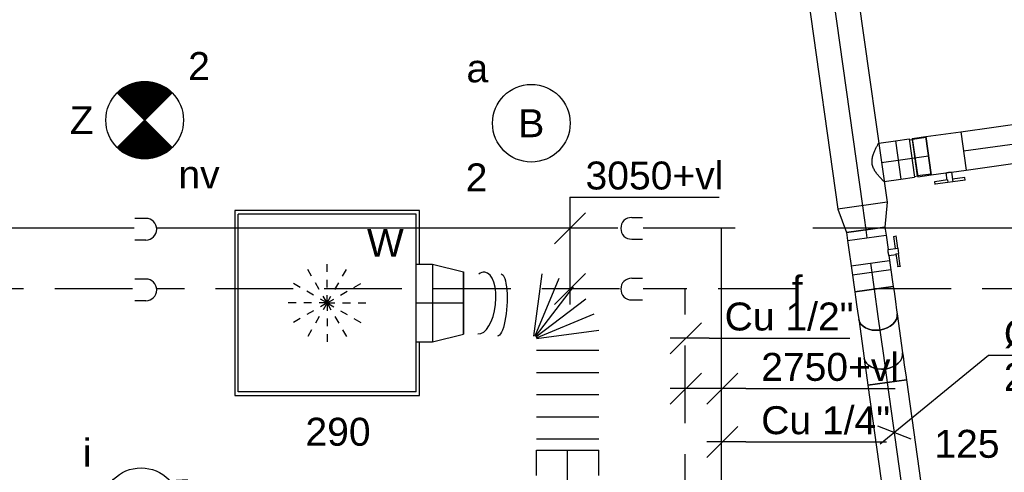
# Model space of a CAD drawing. Extents: x -138812 to 250702, y -18987 to 104055.
# Tile 77 of 193: x 79932 to 83102, y 15861 to 17318. Entities that reach past the tile are written whole.
import ezdxf
from ezdxf.enums import TextEntityAlignment as Align

# ---------------------------------------------------------------- set-up
doc = ezdxf.new("R2010")
doc.units = 0
doc.header["$LTSCALE"] = 50
for name, pattern in [('2322140', [45, 40, -5]), ('2322203', [45, 5, -2, 5, -2, 5, -2, 5, -2, 5, -2, 5, -5]), ('CENTER2', [28.575000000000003, 19.05, -3.175, 3.175, -3.175]), ('STREEPJES', [0.1, 0.05, -0.05])]:
    doc.linetypes.add(name, pattern=pattern)
doc.layers.get('0').update_dxf_attribs({"linetype": 'CONTINUOUS'})
for name, color, linetype in [('EL6311--', 3, 'CONTINUOUS'), ('EL6350--', 3, 'CONTINUOUS'), ('lMcht retour bestaand_PR', 1, 'CONTINUOUS'), ('lucht retour bestaand', 8, 'CONTINUOUS'), ('lucht retour bestaand_HL', 1, 'CONTINUOUS'), ('WL5448--', 4, 'CONTINUOUS'), ('WL570---_RETOUR', 112, 'CONTINUOUS'), ('WL570---_RETOUR_HL', 8, 'CONTINUOUS'), ('WL570---_TOEVOER', 3, 'CONTINUOUS'), ('WL570---_TOEVOER_HL', 8, 'CONTINUOUS'), ('WL570---_TOEVOER_RST', 2, 'CONTINUOUS'), ('WL570---_TOEVOER_RST_HL', 1, 'CONTINUOUS'), ('WM5448--', 1, 'CONTINUOUS'), ('WM570---_RETOUR', 1, 'CONTINUOUS'), ('WM570---_RETOUR_PR', 1, 'CONTINUOUS'), ('WM570---_TOEVOER', 1, 'CONTINUOUS'), ('WM570---_TOEVOER_PR', 1, 'CONTINUOUS'), ('WM570---_TOEVOER_RST_PR', 1, 'CONTINUOUS')]:
    doc.layers.add(name, color=color, linetype=linetype)
doc.styles.add('BURO-018', font='ARIAL.TTF', dxfattribs={"height": 90})

# ---------------------------------------------------------------- blocks, each defined once
blk = doc.blocks.new('1115B3A')
at = {"color": 0, "linetype": 'Continuous'}
blk.add_circle((0, 0), 2.5, dxfattribs=at)
at = {"color": 0, "linetype": 'Continuous', "style": 'BURO-018'}
for tag, p in [('E_GKAST', (0, 8)), ('E_GROEP', (0, 5)), ('E_SGROEP', (4.5, 5)), ('E_ARMCODE', (0, 0)), ('E_SLET', (4.5, -1))]:
    blk.add_attdef(tag, text='', height=1.8, dxfattribs=at).set_placement(p, align=Align.MIDDLE)
blk = doc.blocks.new('E00018')
at = {"color": 0, "linetype": 'Continuous'}
for p, q in [((-1.767766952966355, -1.767766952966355), (1.767766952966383, 1.767766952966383)), ((1.767766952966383, -1.767766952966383), (-1.767766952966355, 1.767766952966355))]:
    blk.add_line(p, q, dxfattribs=at)
at = {"color": 0, "linetype": 'Continuous', "const_width": 2.5}
for points in [[(-0.8838834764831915, 0.8838834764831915, -0.1989123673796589), (0, 1.25, -0.1989123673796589), (0.8838834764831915, 0.8838834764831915, -1)], [(-0.8838834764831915, -0.8838834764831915, 0.1989123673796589), (0, -1.25, 0.1989123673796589), (0.8838834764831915, -0.8838834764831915, 1)]]:
    blk.add_lwpolyline(points, format="xyb", dxfattribs=at)
blk = doc.blocks.new('1115B3A-NO1')
at = {"color": 0, "linetype": 'Continuous'}
blk.add_circle((0, 0), 2.5, dxfattribs=at)
at = {"color": 0, "zscale": 50}
blk.add_blockref('E00018', (0, 0), dxfattribs=at)
at = {"color": 0, "linetype": 'Continuous', "style": 'BURO-018'}
for tag, p in [('E_GKAST', (0, 8)), ('E_GROEP', (0, 5)), ('E_SGROEP', (4.5, 5)), ('E_ARMCODE', (0, 0)), ('E_SLET', (4.5, -1))]:
    blk.add_attdef(tag, text='', height=1.8, dxfattribs=at).set_placement(p, align=Align.MIDDLE)
blk = doc.blocks.new('LDS')
at = {"color": 0, "linetype": 'Continuous'}
for p, q in [((0, 1), (1, 1)), ((0, -1), (1, -1))]:
    blk.add_line(p, q, dxfattribs=at)
blk.add_arc((0, 0), 1, 90, 270, dxfattribs=at)
blk = doc.blocks.new('*U289')
at = {"color": 0, "ltscale": 10}
for p, q in [((373.5617581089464, 335.704295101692, -2775), (573.5617581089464, 335.7042951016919, -2775)), ((0, 100, -2775), (-3.673940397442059e-14, -100, -2775)), ((35.72475405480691, 100, -2775), (35.72475405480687, -100, -2775)), ((107.1742621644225, 100, -2775), (107.1742621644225, -100, -2775)), ((178.6237702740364, 100, -2775), (178.6237702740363, -100, -2775)), ((250.0732783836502, 100, -2775), (250.0732783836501, -100, -2775)), ((321.5227864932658, 100, -2775), (321.5227864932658, -100, -2775)), ((384.8685259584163, -100, -2775), (358.538026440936, 100, -2775)), ((361.031053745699, 100.6680046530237, -2775), (438.2281722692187, -85.70232586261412, -2775)), ((486.069122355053, -58.0813404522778, -2775), (363.2662408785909, 101.9584905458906, -2775)), ((365.0912635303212, 103.7835131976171, -2775), (525.1310945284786, -19.01936827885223, -2775)), ((552.7520799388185, 28.82158180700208, -2775), (366.381749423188, 106.0187003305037, -2775)), ((367.0497540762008, 108.5117276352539, -2775), (567.0497540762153, 82.18122811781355, -2775))]:
    blk.add_line(p, q, dxfattribs=at)
for start_param, end_param in [(3.141592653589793, 6.283185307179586), (0, 0.4247133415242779)]:
    blk.add_ellipse((473.5617581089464, 277.6543610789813, -2775), major_axis=(99.37666662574, -11.14801015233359), ratio=0.456848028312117, start_param=start_param, end_param=end_param, dxfattribs=at)
at = {"color": 0, "ltscale": 10, "extrusion": (0, 0, -0.9999999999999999)}
blk.add_ellipse((467.0497540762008, 219.6044270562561, -2775), major_axis=(-99.99086337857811, 5.590920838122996), ratio=0.2417767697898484, start_param=3.155110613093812, end_param=6.296703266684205, dxfattribs=at)
at = {"layer": 'WM570---_TOEVOER_PR', "color": 1, "style": 'BURO-018'}
blk.add_attdef('POSNR', text='', height=90, dxfattribs=at).set_placement((0, 0), align=Align.MIDDLE)
blk = doc.blocks.new('*U290')
at = {"color": 0, "ltscale": 10}
for p, q in [((0, 100, -2775), (158.9139467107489, 99.99999999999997, -2775)), ((0, -100, -2775), (3.673940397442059e-14, 100, -2775)), ((438.9139467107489, 100, -2775), (520.5822113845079, 99.99999999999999, -2775)), ((520.5822113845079, 100, -2775), (520.5822113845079, -100, -2775)), ((0, -100, -2775), (158.9139467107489, -100, -2775)), ((438.9139467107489, -100, -2775), (520.5822113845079, -100, -2775))]:
    blk.add_line(p, q, dxfattribs=at)
at = {"color": 8, "linetype": 'STREEPJES', "ltscale": 10}
for p, q in [((178.9139467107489, 100, -2775), (418.9139467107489, 100, -2775)), ((178.9139467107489, -100, -2775), (418.9139467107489, -100, -2775))]:
    blk.add_line(p, q, dxfattribs=at)
at = {"layer": 'WL570---_TOEVOER_HL', "linetype": 'CENTER2'}
blk.add_line((0, 0, -2775), (520.5822113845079, -9.562940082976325e-14, -2775), dxfattribs=at)
at = {"layer": 'WM570---_TOEVOER_PR', "color": 1, "style": 'BURO-018'}
blk.add_attdef('POSNR', text='', height=90, dxfattribs=at).set_placement((0, 0), align=Align.MIDDLE)
blk = doc.blocks.new('*U291')
at = {"color": 0, "ltscale": 10}
for p, q in [((-53, 125, -2805), (0, 125, -2805)), ((0, 125, -2805), (99.10000000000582, 100, -2805)), ((0, 125, -2805), (0, -125, -2805)), ((0, 125, -2805), (0, -125, -2805)), ((0, 125, -2805), (0, -125, -2805)), ((99.10000000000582, 100, -2805), (99.10000000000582, -100, -2805)), ((99.10000000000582, 100, -2805), (99.10000000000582, -100, -2805)), ((-53, -125, -2805), (0, -125, -2805)), ((0, -125, -2805), (99.10000000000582, -100, -2805))]:
    blk.add_line(p, q, dxfattribs=at)
at = {"layer": 'WL570---_TOEVOER_RST_HL', "linetype": 'CENTER2'}
for p, q in [((-53, 0, -2805), (0, 0, -2805)), ((0, 0, -2805), (99.10000000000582, 0, -2805))]:
    blk.add_line(p, q, dxfattribs=at)
blk.add_circle((99.10000000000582, 0, -2805), 0.075, dxfattribs=at)
at = {"layer": 'WM570---_TOEVOER_RST_PR', "color": 1, "style": 'BURO-018'}
blk.add_attdef('POSNR', text='', height=90, dxfattribs=at).set_placement((0, 0), align=Align.MIDDLE)
blk = doc.blocks.new('*U298')
at = {"color": 0, "ltscale": 10}
for p, q in [((-103.5999999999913, -125.0000000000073, -2974.999999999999), (-103.5999999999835, 124.9999999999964, -2974.999999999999)), ((161.644610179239, 15.13208511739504, -2974.999999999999), (-15.13208511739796, -161.6446101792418, -2974.999999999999))]:
    blk.add_line(p, q, dxfattribs=at)
for centre, radius, start, end in [((-103.5999999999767, -250.1125250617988, -2974.999999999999), 375.1125250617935, 44.99999999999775, 90.00000000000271), ((-103.5999999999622, -250.1125250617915, -2974.999999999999), 125.1125250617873, 44.99999999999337, 90.00000000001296)]:
    blk.add_arc(centre, radius, start, end, dxfattribs=at)
at = {"layer": 'WL570---_TOEVOER_HL', "linetype": 'CENTER2'}
blk.add_arc((-103.5999999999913, -250.1125250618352, -2974.999999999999), 250.1125250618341, 45, 90, dxfattribs=at)
at = {"layer": 'WM570---_TOEVOER_PR', "color": 1, "style": 'BURO-018'}
blk.add_attdef('POSNR', text='', height=90, dxfattribs=at).set_placement((0, 0), align=Align.MIDDLE)
blk = doc.blocks.new('*U373')
at = {"color": 0, "ltscale": 10}
for p, q in [((297.5, 297.5, -2782.5), (-297.5, 297.5, -2782.5)), ((-297.5, 297.5, -2782.5), (-297.5, -297.5, -2782.5)), ((286.5, 286.5, -2782.5), (-286.5, 286.5, -2782.5)), ((-286.5, -286.5, -2782.5), (-286.5, 286.5, -2782.5)), ((286.5, -286.5, -2782.5), (286.5, 286.5, -2782.5)), ((297.5, 125, -2782.5), (297.5, 297.5, -2782.5)), ((297.5, -297.5, -2782.5), (297.5, -125, -2782.5)), ((-297.5, -297.5, -2782.5), (297.5, -297.5, -2782.5)), ((286.5, -286.5, -2782.5), (-286.5, -286.5, -2782.5))]:
    blk.add_line(p, q, dxfattribs=at)
at = {"color": 8, "linetype": 'STREEPJES', "ltscale": 10}
for q in [(-62.5, 108.2531754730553, -2782.5), (0, 125, -2782.5), (62.5, 108.2531754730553, -2782.5), (-108.2531754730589, 62.5, -2782.5), (108.2531754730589, 62.5, -2782.5), (-125, 0, -2782.5), (-108.2531754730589, -62.5, -2782.5), (-62.5, -108.2531754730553, -2782.5), (0, -125, -2782.5), (62.5, -108.2531754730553, -2782.5), (108.2531754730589, -62.5, -2782.5), (125, 0, -2782.5)]:
    blk.add_line((0, 0, -2782.5), q, dxfattribs=at)
at = {"layer": 'WL570---_TOEVOER_RST_HL', "linetype": 'CENTER2'}
blk.add_circle((0, 0, -2782.5), 0.075, dxfattribs=at)
at = {"layer": 'WL570---_TOEVOER_RST', "color": 1, "style": 'BURO-018'}
for tag in ['MC', 'Q']:
    blk.add_attdef(tag, text='', height=90, dxfattribs=at).set_placement((0, 0), align=Align.MIDDLE)
at = {"layer": 'WM570---_TOEVOER_RST_PR', "color": 1, "style": 'BURO-018'}
blk.add_attdef('POSNR', text='', height=90, dxfattribs=at).set_placement((0, 0), align=Align.MIDDLE)
blk = doc.blocks.new('*U526', base_point=(80732.53951928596, 16451.20162642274, 3050))
at = {"color": 0, "linetype": 'Continuous'}
for p, q in [((80732.53951928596, 16746.4821530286, 3050), (80732.53951928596, 16401.20162642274, 3050)), ((80732.53951928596, 16746.4821530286, 3050), (81212.34170209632, 16746.4821530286, 3050)), ((80782.53951928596, 16696.4821530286, 3050), (80682.53951928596, 16596.4821530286, 3050)), ((80782.53951928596, 16501.20162642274, 3050), (80682.53951928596, 16401.20162642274, 3050))]:
    blk.add_line(p, q, dxfattribs=at)
at = {"color": 0, "linetype": 'Continuous', "style": 'BURO-018'}
blk.add_text('3050+vl', height=90, dxfattribs=at).set_placement((80782.53951928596, 16771.4821530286, 3050))
blk = doc.blocks.new('*U528', base_point=(16737.95367615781, 15264.29861305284, 2750))
at = {"color": 0, "linetype": 'Continuous'}
for p, q in [((16787.95367615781, 15314.29861305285, 2750), (16687.95367615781, 15214.29861305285, 2750)), ((16905.66594825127, 15314.29861305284, 2750), (16805.66594825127, 15214.29861305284, 2750)), ((16930.66594825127, 15264.29861305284, 2750), (16687.95367615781, 15264.29861305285, 2750)), ((16930.66594825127, 15264.29861305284, 2750), (17412.06431114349, 15264.29861305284, 2750))]:
    blk.add_line(p, q, dxfattribs=at)
at = {"color": 0, "linetype": 'Continuous', "style": 'BURO-018'}
blk.add_text('2750+vl', height=90, dxfattribs=at).set_placement((16980.66594825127, 15289.29861305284, 2750))
blk = doc.blocks.new('*U529', base_point=(16855.66594825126, 15092.53269487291, 2750))
at = {"color": 0, "linetype": 'Continuous'}
for p, q in [((16905.66594825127, 15142.53269487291, 2750), (16805.66594825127, 15042.53269487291, 2750)), ((16930.66594825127, 15092.53269487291, 2750), (16805.66594825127, 15092.53269487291, 2750)), ((16930.66594825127, 15092.53269487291, 2750), (17383.57863583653, 15092.53269487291, 2750))]:
    blk.add_line(p, q, dxfattribs=at)
at = {"color": 0, "linetype": 'Continuous', "style": 'BURO-018'}
blk.add_text('Cu 1/4"', height=90, dxfattribs=at).set_placement((16980.66594825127, 15117.53269487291, 2750))
blk = doc.blocks.new('*U530', base_point=(16737.95367615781, 15426.5257598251, 2750))
at = {"color": 0, "linetype": 'Continuous'}
for p, q in [((16787.95367615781, 15476.52575982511, 2750), (16687.95367615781, 15376.52575982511, 2750)), ((16812.95367615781, 15426.52575982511, 2750), (16687.95367615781, 15426.52575982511, 2750)), ((16812.95367615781, 15426.52575982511, 2750), (17265.86636374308, 15426.52575982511, 2750))]:
    blk.add_line(p, q, dxfattribs=at)
at = {"color": 0, "linetype": 'Continuous', "style": 'BURO-018'}
blk.add_text('Cu 1/2"', height=90, dxfattribs=at).set_placement((16862.95367615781, 15451.52575982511, 2750))
blk = doc.blocks.new('*U563')
at = {"color": 0, "ltscale": 10}
for p, q in [((9.094947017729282e-13, 62.5, -2963.371868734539), (126.7437374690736, 62.500000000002, -2963.371868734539)), ((4.547473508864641e-12, -62.49999999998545, -2963.371868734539), (126.7437374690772, -62.49999999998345, -2963.371868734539))]:
    blk.add_line(p, q, dxfattribs=at)
blk.add_ellipse((2.728484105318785e-12, 0, -2963.371868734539), major_axis=(-9.835882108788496e-13, 62.50000000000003), ratio=0.7071067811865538, start_param=3.141592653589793, end_param=6.283185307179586, dxfattribs=at)
at = {"color": 0, "ltscale": 10, "extrusion": (5.882364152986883e-17, 1.978987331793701e-17, -1)}
blk.add_ellipse((126.7437374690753, 1.455191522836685e-11, -2963.371868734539), major_axis=(-9.835882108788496e-13, 62.50000000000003), ratio=0.7071067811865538, start_param=0, end_param=3.141592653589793, dxfattribs=at)
at = {"layer": 'lucht retour bestaand_HL', "linetype": 'CENTER2'}
blk.add_line((2.728484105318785e-12, 0, -2963.371868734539), (126.7437374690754, 1.99461833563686e-12, -2963.371868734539), dxfattribs=at)
at = {"layer": 'lMcht retour bestaand_PR', "color": 1, "style": 'BURO-018'}
blk.add_attdef('POSNR', text='', height=90, dxfattribs=at).set_placement((0, 0), align=Align.MIDDLE)
blk = doc.blocks.new('*U564')
at = {"color": 0, "ltscale": 10}
for p, q in [((0, 62.50000000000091, -3000), (54.89999999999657, 62.50000000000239, -3000)), ((54.89999999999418, 62.50000000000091, -3000), (54.89999999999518, -62.5000000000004, -3000)), ((0, -62.50000000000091, -3000), (54.89999999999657, -62.49999999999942, -3000))]:
    blk.add_line(p, q, dxfattribs=at)
blk.add_spline([(-0.2502701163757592, -62.1793327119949, -3000), (-0.9954781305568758, -61.2206213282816, -3000), (-2.218713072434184, -59.63370352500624, -3000), (-3.89143600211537, -57.43486322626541, -3000), (-5.97292500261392, -54.64666350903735, -3000), (-8.409458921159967, -51.29771507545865, -3000), (-11.13322733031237, -47.42238266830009, -3000), (-14.06100666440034, -43.06043244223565, -3000), (-17.09277249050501, -38.25662390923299, -3000), (-20.11068398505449, -33.06025064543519, -3000), (-22.97934143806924, -27.52463447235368, -3000), (-25.54887015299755, -21.70657830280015, -3000), (-27.66295035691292, -15.66578326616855, -3000), (-29.173611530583, -9.464236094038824, -3000), (-29.96230568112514, -3.165573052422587, -3000), (-29.96230568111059, 3.165573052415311, -3000), (-29.17361153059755, 9.464236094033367, -3000), (-27.66295035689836, 15.66578326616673, -3000), (-25.54887015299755, 21.70657830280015, -3000), (-22.97934143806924, 27.52463447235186, -3000), (-20.11068398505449, 33.06025064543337, -3000), (-17.09277249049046, 38.25662390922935, -3000), (-14.06100666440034, 43.06043244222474, -3000), (-11.13322733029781, 47.42238266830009, -3000), (-8.409458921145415, 51.29771507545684, -3000), (-5.972925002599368, 54.64666350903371, -3000), (-3.89143600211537, 57.43486322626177, -3000), (-2.218713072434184, 59.6337035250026, -3000), (-0.9954781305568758, 61.22062132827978, -3000), (-0.2502701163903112, 62.17933271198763, -3000), (0, 62.50000000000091, -3000)], degree=3, dxfattribs=at)
at = {"layer": 'lucht retour bestaand_HL', "linetype": 'CENTER2'}
blk.add_line((0, -2.728484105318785e-12, -3000), (54.89999999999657, -1.241273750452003e-12, -3000), dxfattribs=at)
at = {"layer": 'lMcht retour bestaand_PR', "color": 1, "style": 'BURO-018'}
blk.add_attdef('POSNR', text='', height=90, dxfattribs=at).set_placement((0, 0), align=Align.MIDDLE)
blk = doc.blocks.new('*U565')
at = {"color": 0, "ltscale": 10}
for p, q in [((-49.30000000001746, 62.50000000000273, -3000), (-5.000000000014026, 62.50000000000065, -3000)), ((-49.30000000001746, 62.50000000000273, -3000), (-49.30000000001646, -62.49999999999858, -3000)), ((-5.000000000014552, 62.50000000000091, -3000), (-5.000000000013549, -62.5000000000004, -3000)), ((-5.000000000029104, 59.37499999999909, -3000), (4.999999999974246, 59.37500000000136, -3000)), ((4.999999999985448, 62.50000000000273, -3000), (49.29999999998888, 62.50000000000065, -3000)), ((4.999999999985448, 62.50000000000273, -3000), (4.999999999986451, -62.49999999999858, -3000)), ((49.29999999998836, 62.49999999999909, -3000), (49.29999999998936, -62.50000000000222, -3000)), ((-49.30000000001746, -62.49999999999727, -3000), (-5.000000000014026, -62.49999999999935, -3000)), ((-4.999999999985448, -59.37500000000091, -3000), (5.000000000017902, -59.37499999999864, -3000)), ((4.999999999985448, -62.49999999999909, -3000), (49.29999999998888, -62.50000000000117, -3000))]:
    blk.add_line(p, q, dxfattribs=at)
at = {"layer": 'lucht retour bestaand_HL', "linetype": 'CENTER2'}
blk.add_line((-49.30000000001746, 9.094947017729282e-13, -3000), (49.29999999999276, -9.87038228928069e-13, -3000), dxfattribs=at)
at = {"layer": 'lMcht retour bestaand_PR', "color": 1, "style": 'BURO-018'}
blk.add_attdef('POSNR', text='', height=90, dxfattribs=at).set_placement((0, 0), align=Align.MIDDLE)
blk = doc.blocks.new('*U566')
at = {"color": 2, "ltscale": 10}
for p, q in [((-56.44999999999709, 59.37500000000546, -3000.000000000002), (-100.7500000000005, 59.3750000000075, -3000.000000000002)), ((-100.7500000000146, -59.37499999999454, -3000.000000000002), (-100.7499999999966, 59.37500000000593, -3000.000000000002)), ((-56.44999999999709, 62.50000000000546, -3000.000000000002), (56.45000000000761, 62.50000000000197, -3000.000000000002)), ((-56.45000000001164, -62.49999999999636, -3000.000000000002), (-56.45000000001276, 62.500000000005, -3000.000000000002)), ((56.45000000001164, 62.50000000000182, -3000.000000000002), (56.45000000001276, -62.49999999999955, -3000.000000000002)), ((-56.45000000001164, -59.37499999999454, -3000.000000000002), (-100.7500000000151, -59.3749999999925, -3000.000000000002)), ((-56.45000000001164, -62.49999999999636, -3000.000000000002), (-9.408333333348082, -62.49999999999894, -3000.000000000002)), ((-9.408333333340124, -62.5, -3000.000000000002), (-9.40833333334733, -85.41666666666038, -3000.000000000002)), ((9.408333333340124, -62.5, -3000.000000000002), (9.408333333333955, -93.74999999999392, -3000.000000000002)), ((9.408333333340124, -62.49999999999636, -3000.000000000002), (56.45000000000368, -62.49999999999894, -3000.000000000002)), ((-49.40796737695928, -85.4166666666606, -3000.000000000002), (-49.40796737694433, -93.74999999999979, -3000.000000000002)), ((-48.36630071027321, -85.4166666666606, -3000.000000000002), (-49.40796737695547, -85.41666666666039, -3000.000000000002)), ((-49.40796737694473, -93.75, -3000.000000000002), (-48.36630071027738, -93.7500000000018, -3000.000000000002)), ((-7.57692870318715, -85.41666666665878, -3000.000000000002), (-48.36630071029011, -85.4166666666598, -3000.000000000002)), ((-48.36630071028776, -93.74999999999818, -3000.000000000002), (-48.36630071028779, -85.41666666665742, -3000.000000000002)), ((-7.576928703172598, -93.75, -3000.000000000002), (-48.36630071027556, -93.75000000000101, -3000.000000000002)), ((-7.57692870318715, -85.41666666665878, -3000.000000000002), (-7.576928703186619, -93.74999999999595, -3000.000000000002)), ((9.408333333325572, -93.74999999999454, -3000.000000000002), (-7.57692870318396, -93.74999999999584, -3000.000000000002)), ((49.40796737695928, -85.4166666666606, -3000.000000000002), (9.408333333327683, -85.41666666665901, -3000.000000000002)), ((49.40796737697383, -93.74999999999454, -3000.000000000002), (9.40833333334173, -93.74999999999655, -3000.000000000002)), ((49.40796737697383, -93.74999999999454, -3000.000000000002), (49.4079673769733, -85.41666666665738, -3000.000000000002))]:
    blk.add_line(p, q, dxfattribs=at)
blk.add_spline([(-9.360062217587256, -62.49275180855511, -3000.000000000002), (-9.215744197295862, -62.47129905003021, -3000.000000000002), (-8.976860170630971, -62.43650600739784, -3000.000000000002), (-8.645861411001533, -62.38977627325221, -3000.000000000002), (-8.226144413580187, -62.33299861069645, -3000.000000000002), (-7.722016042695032, -62.26847352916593, -3000.000000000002), (-7.138649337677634, -62.19882296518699, -3000.000000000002), (-6.482030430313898, -62.12688614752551, -3000.000000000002), (-5.75889711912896, -62.05560538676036, -3000.000000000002), (-4.976669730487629, -61.98790612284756, -3000.000000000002), (-4.143374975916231, -61.92657604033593, -3000.000000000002), (-3.267563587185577, -61.87414836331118, -3000.000000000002), (-2.358222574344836, -61.83279451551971, -3000.000000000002), (-1.424683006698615, -61.80423112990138, -3000.000000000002), (-0.4765242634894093, -61.78964589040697, -3000.000000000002), (0.4765242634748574, -61.78964589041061, -3000.000000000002), (1.424683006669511, -61.80423112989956, -3000.000000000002), (2.358222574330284, -61.83279451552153, -3000.000000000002), (3.267563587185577, -61.87414836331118, -3000.000000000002), (4.143374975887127, -61.92657604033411, -3000.000000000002), (4.976669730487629, -61.98790612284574, -3000.000000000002), (5.75889711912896, -62.05560538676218, -3000.000000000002), (6.482030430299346, -62.12688614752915, -3000.000000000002), (7.138649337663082, -62.19882296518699, -3000.000000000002), (7.722016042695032, -62.26847352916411, -3000.000000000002), (8.226144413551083, -62.33299861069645, -3000.000000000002), (8.645861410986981, -62.38977627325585, -3000.000000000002), (8.976860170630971, -62.4365060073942, -3000.000000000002), (9.21574419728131, -62.47129905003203, -3000.000000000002), (9.360062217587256, -62.49275180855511, -3000.000000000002), (9.40833333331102, -62.49999999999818, -3000.000000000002)], degree=3, dxfattribs=at)
at = {"layer": 'lMcht retour bestaand_PR', "color": 1, "style": 'BURO-018'}
blk.add_attdef('POSNR', text='', height=90, dxfattribs=at).set_placement((0, 0), align=Align.MIDDLE)
at = {"layer": 'lucht retour bestaand', "color": 1, "style": 'BURO-018'}
blk.add_attdef('I', text='', height=90, dxfattribs=at).set_placement((0, 0), align=Align.MIDDLE)
blk = doc.blocks.new('*U567')
at = {"color": 0, "ltscale": 10}
for p, q in [((1.455191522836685e-11, 62.5, -3000.000000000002), (1026.896267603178, 62.50000000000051, -3000.000000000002)), ((1026.896267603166, 62.50000000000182, -3000.000000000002), (1026.896267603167, -62.49999999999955, -3000.000000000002)), ((0, -62.5, -3000.000000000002), (1026.896267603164, -62.49999999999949, -3000.000000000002))]:
    blk.add_line(p, q, dxfattribs=at)
at = {"layer": 'lucht retour bestaand_HL', "linetype": 'CENTER2'}
blk.add_line((1.455191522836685e-11, -1.818989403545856e-12, -3000.000000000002), (1026.896267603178, -1.305951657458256e-12, -3000.000000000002), dxfattribs=at)
at = {"layer": 'lMcht retour bestaand_PR', "color": 1, "style": 'BURO-018'}
blk.add_attdef('POSNR', text='', height=90, dxfattribs=at).set_placement((0, 0), align=Align.MIDDLE)
blk = doc.blocks.new('*U568')
at = {"color": 0, "ltscale": 10}
for p, q in [((-1.818989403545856e-12, 80, -3000), (949.9074024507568, 80.00000000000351, -3000)), ((0, -79.99999999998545, -3000), (-1.239008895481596e-12, 80.00000000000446, -3000)), ((949.9074024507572, 80, -3000), (949.9074024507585, -79.99999999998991, -3000)), ((0, -79.99999999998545, -3000), (949.9074024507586, -79.99999999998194, -3000))]:
    blk.add_line(p, q, dxfattribs=at)
at = {"layer": 'WL570---_RETOUR_HL', "linetype": 'CENTER2'}
blk.add_line((0, 0, -3000), (949.9074024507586, 3.506575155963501e-12, -3000), dxfattribs=at)
at = {"layer": 'WM570---_RETOUR_PR', "color": 1, "style": 'BURO-018'}
blk.add_attdef('POSNR', text='', height=90, dxfattribs=at).set_placement((0, 0), align=Align.MIDDLE)
blk = doc.blocks.new('*U569')
at = {"color": 0, "ltscale": 10}
for p, q in [((-51.80000000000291, 62.50000000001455, -3000), (-35.33603069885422, 62.5000000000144, -3000)), ((-51.79999999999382, -62.5, -3000), (-51.80000000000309, 62.49999999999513, -3000)), ((-35.3360306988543, 62.5, -3000), (-3.530084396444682, 62.49999999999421, -3000)), ((-3.53008439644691, 62.49999999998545, -3000), (24.98634692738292, 62.499999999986, -3000)), ((24.9863469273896, 62.49999999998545, -3000), (36.62813126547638, 62.49999999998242, -3000)), ((-51.79999999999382, -62.5, -3000), (-35.33603069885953, -62.49999999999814, -3000)), ((-35.33603069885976, -62.49999999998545, -3000), (-3.530084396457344, -62.49999999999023, -3000)), ((-3.530084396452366, -62.5, -3000), (24.98634692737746, -62.49999999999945, -3000)), ((24.9863469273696, -62.5, -3000), (36.62813126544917, -62.50000000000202, -3000))]:
    blk.add_line(p, q, dxfattribs=at)
at = {"color": 0, "ltscale": 10, "extrusion": (0, 0, -1)}
blk.add_ellipse((36.6281312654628, 0, -3000), major_axis=(1.354819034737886e-11, 62.5), ratio=0.7071067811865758, start_param=0, end_param=3.141592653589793, dxfattribs=at)
at = {"layer": 'WL570---_RETOUR_HL', "linetype": 'CENTER2'}
blk.add_line((-51.79999999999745, 0, -3000), (36.62813126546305, -6.41327843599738e-12, -3000), dxfattribs=at)
at = {"layer": 'WM570---_RETOUR_PR', "color": 1, "style": 'BURO-018'}
blk.add_attdef('POSNR', text='', height=90, dxfattribs=at).set_placement((0, 0), align=Align.MIDDLE)
blk = doc.blocks.new('*U570')
at = {"color": 0, "ltscale": 10}
for p, q in [((1.818989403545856e-12, 79.99999999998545, -3000), (78.20000000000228, 62.4999999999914, -3000)), ((1.818989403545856e-12, 79.99999999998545, -3000), (3.057998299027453e-12, -80.00000000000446, -3000)), ((78.20000000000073, 62.49999999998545, -3000), (78.20000000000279, -62.50000000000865, -3000)), ((3.637978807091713e-12, -80, -3000), (78.20000000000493, -62.49999999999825, -3000))]:
    blk.add_line(p, q, dxfattribs=at)
at = {"layer": 'WL570---_RETOUR_HL', "linetype": 'CENTER2'}
blk.add_line((0, 0, -3000), (78.20000000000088, 3.850442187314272e-12, -3000), dxfattribs=at)
for centre in [(0, 0, -3000), (78.20000000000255, 0, -3000)]:
    blk.add_circle(centre, 0.075, dxfattribs=at)
at = {"layer": 'WM570---_RETOUR_PR', "color": 1, "style": 'BURO-018'}
blk.add_attdef('POSNR', text='', height=90, dxfattribs=at).set_placement((0, 0), align=Align.MIDDLE)
blk = doc.blocks.new('*U571')
at = {"color": 0, "ltscale": 10}
for p, q in [((3.637978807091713e-12, 62.49999999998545, -3000.000000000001), (85.14307841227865, 62.49999999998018, -3000.000000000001)), ((-3.637978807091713e-12, -62.50000000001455, -3000.000000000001), (3.623573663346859e-12, 62.49999999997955, -3000.000000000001)), ((85.14307841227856, 62.49999999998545, -3000.000000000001), (85.1430784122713, -62.50000000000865, -3000.000000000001)), ((-3.637978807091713e-12, -62.50000000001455, -3000.000000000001), (85.14307841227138, -62.50000000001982, -3000.000000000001))]:
    blk.add_line(p, q, dxfattribs=at)
at = {"layer": 'WL570---_RETOUR_HL', "linetype": 'CENTER2'}
blk.add_line((0, 0, -3000.000000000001), (85.14307841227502, -5.265198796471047e-12, -3000.000000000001), dxfattribs=at)
at = {"layer": 'WM570---_RETOUR_PR', "color": 1, "style": 'BURO-018'}
blk.add_attdef('POSNR', text='', height=90, dxfattribs=at).set_placement((0, 0), align=Align.MIDDLE)
blk = doc.blocks.new('*U572')
at = {"color": 0, "ltscale": 10}
for p, q in [((1.364242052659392e-11, 62.5, -3000.000000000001), (26.23108014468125, 62.49999999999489, -3000.000000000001)), ((-1.000444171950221e-11, -62.5, -3000.000000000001), (1.399025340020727e-11, 62.49999999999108, -3000.000000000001)), ((-1.000444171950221e-11, -62.5, -3000.000000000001), (26.2310801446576, -62.50000000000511, -3000.000000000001))]:
    blk.add_line(p, q, dxfattribs=at)
at = {"layer": 'WL570---_RETOUR_HL', "linetype": 'CENTER2'}
blk.add_line((9.094947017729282e-13, 0, -3000.000000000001), (26.23108014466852, -5.111700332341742e-12, -3000.000000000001), dxfattribs=at)
at = {"layer": 'WM570---_RETOUR_PR', "color": 1, "style": 'BURO-018'}
blk.add_attdef('POSNR', text='', height=90, dxfattribs=at).set_placement((0, 0), align=Align.MIDDLE)
blk = doc.blocks.new('*U573')
at = {"color": 2, "ltscale": 10}
for p, q in [((-9.408333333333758, 93.75000000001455, -3000.00000000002), (-49.40796737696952, 93.7500000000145, -3000.00000000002)), ((-49.40796737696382, 85.41666666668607, -3000.00000000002), (-49.40796737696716, 93.75000000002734, -3000.00000000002)), ((-49.40796737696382, 85.41666666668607, -3000.00000000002), (-9.408333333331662, 85.41666666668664, -3000.00000000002)), ((-9.408333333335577, 62.50000000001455, -3000.00000000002), (-9.408333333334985, 93.75000000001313, -3000.00000000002)), ((-9.408333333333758, 93.75000000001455, -3000.00000000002), (7.576928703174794, 93.75000000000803, -3000.00000000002)), ((7.576928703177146, 85.41666666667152, -3000.00000000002), (7.576928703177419, 93.75000000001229, -3000.00000000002)), ((48.36630071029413, 93.75000000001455, -3000.00000000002), (7.576928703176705, 93.75000000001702, -3000.00000000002)), ((7.576928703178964, 85.41666666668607, -3000.00000000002), (48.36630071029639, 85.4166666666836, -3000.00000000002)), ((9.4083333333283, 62.5, -3000.00000000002), (9.408333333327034, 85.41666666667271, -3000.00000000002)), ((48.36630071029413, 93.75000000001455, -3000.00000000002), (49.40796737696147, 93.75000000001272, -3000.00000000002)), ((48.36630071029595, 85.41666666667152, -3000.00000000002), (48.36630071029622, 93.75000000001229, -3000.00000000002)), ((49.40796737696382, 85.41666666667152, -3000.00000000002), (48.36630071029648, 85.41666666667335, -3000.00000000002)), ((49.40796737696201, 93.75000000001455, -3000.00000000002), (49.40796737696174, 85.41666666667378, -3000.00000000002)), ((-56.449999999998, 62.50000000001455, -3000.00000000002), (-9.408333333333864, 62.50000000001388, -3000.00000000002)), ((-56.449999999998, -62.49999999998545, -3000.00000000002), (-56.44999999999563, 62.50000000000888, -3000.00000000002)), ((9.4083333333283, 62.5, -3000.00000000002), (56.44999999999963, 62.49999999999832, -3000.00000000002)), ((56.44999999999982, 62.5, -3000.00000000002), (56.44999999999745, -62.49999999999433, -3000.00000000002)), ((-56.449999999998, -62.49999999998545, -3000.00000000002), (56.44999999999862, -62.4999999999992, -3000.00000000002))]:
    blk.add_line(p, q, dxfattribs=at)
blk.add_spline([(9.360062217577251, 62.49275180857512, -3000.00000000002), (9.215744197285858, 62.47129905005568, -3000.00000000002), (8.97686017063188, 62.43650600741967, -3000.00000000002), (8.645861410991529, 62.38977627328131, -3000.00000000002), (8.22614441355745, 62.33299861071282, -3000.00000000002), (7.722016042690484, 62.26847352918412, -3000.00000000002), (7.138649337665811, 62.19882296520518, -3000.00000000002), (6.482030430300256, 62.12688614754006, -3000.00000000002), (5.758897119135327, 62.05560538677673, -3000.00000000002), (4.976669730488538, 61.98790612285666, -3000.00000000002), (4.143374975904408, 61.92657604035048, -3000.00000000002), (3.267563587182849, 61.87414836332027, -3000.00000000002), (2.358222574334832, 61.83279451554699, -3000.00000000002), (1.424683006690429, 61.80423112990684, -3000.00000000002), (0.4765242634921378, 61.7896458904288, -3000.00000000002), (-0.4765242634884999, 61.7896458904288, -3000.00000000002), (-1.424683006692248, 61.80423112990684, -3000.00000000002), (-2.358222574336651, 61.83279451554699, -3000.00000000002), (-3.267563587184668, 61.87414836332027, -3000.00000000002), (-4.143374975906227, 61.92657604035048, -3000.00000000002), (-4.976669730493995, 61.98790612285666, -3000.00000000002), (-5.758897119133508, 62.05560538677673, -3000.00000000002), (-6.482030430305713, 62.12688614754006, -3000.00000000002), (-7.138649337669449, 62.19882296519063, -3000.00000000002), (-7.722016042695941, 62.26847352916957, -3000.00000000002), (-8.226144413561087, 62.33299861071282, -3000.00000000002), (-8.645861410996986, 62.38977627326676, -3000.00000000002), (-8.976860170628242, 62.43650600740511, -3000.00000000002), (-9.215744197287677, 62.47129905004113, -3000.00000000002), (-9.36006221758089, 62.49275180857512, -3000.00000000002), (-9.408333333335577, 62.50000000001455, -3000.00000000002)], degree=3, dxfattribs=at)
at = {"layer": 'WL570---_RETOUR', "color": 1, "style": 'BURO-018'}
blk.add_attdef('I', text='', height=90, dxfattribs=at).set_placement((0, 0), align=Align.MIDDLE)
at = {"layer": 'WM570---_RETOUR_PR', "color": 1, "style": 'BURO-018'}
blk.add_attdef('POSNR', text='', height=90, dxfattribs=at).set_placement((0, 0), align=Align.MIDDLE)
blk = doc.blocks.new('*U574')
at = {"color": 0, "ltscale": 10}
for p, q in [((-7.275957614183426e-12, 62.50000000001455, -3000), (54.24702863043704, 62.50000000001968, -3000)), ((54.24702863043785, 62.50000000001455, -3000), (54.2470286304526, -62.49999999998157, -3000)), ((7.275957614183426e-12, -62.5, -3000), (54.24702863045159, -62.49999999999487, -3000))]:
    blk.add_line(p, q, dxfattribs=at)
at = {"layer": 'WL570---_RETOUR_HL', "linetype": 'CENTER2'}
blk.add_line((0, 1.455191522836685e-11, -3000), (54.24702863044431, 1.968018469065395e-11, -3000), dxfattribs=at)
at = {"layer": 'WM570---_RETOUR_PR', "color": 1, "style": 'BURO-018'}
blk.add_attdef('POSNR', text='', height=90, dxfattribs=at).set_placement((0, 0), align=Align.MIDDLE)
blk = doc.blocks.new('*U605')
at = {"color": 0, "ltscale": 10}
for p, q in [((9.094947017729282e-13, 62.5, -2800), (400.2915757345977, 62.49999999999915, -2800)), ((-9.094947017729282e-13, -62.49999999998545, -2800), (1.868505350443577e-13, 62.50000000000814, -2800)), ((400.2915757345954, 62.5, -2800), (400.2915757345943, -62.49999999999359, -2800)), ((-9.094947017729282e-13, -62.49999999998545, -2800), (400.2915757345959, -62.4999999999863, -2800))]:
    blk.add_line(p, q, dxfattribs=at)
at = {"layer": 'WL570---_RETOUR_HL', "linetype": 'CENTER2'}
blk.add_line((-9.094947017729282e-13, 0, -2800), (400.2915757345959, -8.554948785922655e-13, -2800), dxfattribs=at)
at = {"layer": 'WM570---_RETOUR_PR', "color": 1, "style": 'BURO-018'}
blk.add_attdef('POSNR', text='', height=90, dxfattribs=at).set_placement((0, 0), align=Align.MIDDLE)
blk = doc.blocks.new('*U606')
at = {"layer": 'WM570---_RETOUR', "color": 0, "ltscale": 10}
for p, q in [((-45.29868833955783, -37.05959707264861), (303.3917356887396, 248.2097361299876)), ((303.3917356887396, 248.2097361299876), (660.9633591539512, 248.2097361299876)), ((-53.41441521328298, 20.90176831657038), (53.41441521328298, -20.90176831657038))]:
    blk.add_line(p, q, dxfattribs=at)
at = {"layer": 'WM570---_RETOUR', "color": 0, "style": 'BURO-018'}
for s, p in [('%%c125', (353.3917356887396, 273.2097361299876)), ('2800', (353.3917356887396, 133.2097361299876))]:
    blk.add_text(s, height=90, dxfattribs=at).set_placement(p)
blk = doc.blocks.new('*U607')
at = {"color": 0, "ltscale": 10}
for p, q in [((-36.62813126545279, 62.5, -2800.000000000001), (-24.98634692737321, 62.49999999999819, -2800.000000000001)), ((-24.9863469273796, 62.5, -2800.000000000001), (3.530084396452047, 62.5000000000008, -2800.000000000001)), ((3.530084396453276, 62.5, -2800.000000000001), (35.3360306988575, 62.49999999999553, -2800.000000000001)), ((35.33603069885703, 62.5, -2800.000000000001), (51.79999999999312, 62.5000000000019, -2800.000000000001)), ((51.79999999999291, 62.5, -2800.000000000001), (51.8000000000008, -62.4999999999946, -2800.000000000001)), ((-36.62813126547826, -62.49999999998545, -2800.000000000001), (-24.98634692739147, -62.49999999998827, -2800.000000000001)), ((-24.98634692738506, -62.49999999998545, -2800.000000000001), (3.53008439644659, -62.49999999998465, -2800.000000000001)), ((3.530084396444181, -62.49999999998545, -2800.000000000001), (35.33603069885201, -62.49999999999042, -2800.000000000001)), ((35.33603069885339, -62.49999999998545, -2800.000000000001), (51.80000000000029, -62.49999999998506, -2800.000000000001))]:
    blk.add_line(p, q, dxfattribs=at)
blk.add_ellipse((-36.62813126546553, 0, -2800.000000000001), major_axis=(1.243623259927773e-11, 62.50000000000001), ratio=0.7071067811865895, start_param=3.141592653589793, end_param=6.283185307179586, dxfattribs=at)
at = {"layer": 'WL570---_RETOUR_HL', "linetype": 'CENTER2'}
blk.add_line((-36.62813126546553, 0, -2800.000000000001), (51.79999999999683, -5.092825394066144e-12, -2800.000000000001), dxfattribs=at)
at = {"layer": 'WM570---_RETOUR_PR', "color": 1, "style": 'BURO-018'}
blk.add_attdef('POSNR', text='', height=90, dxfattribs=at).set_placement((0, 0), align=Align.MIDDLE)
blk = doc.blocks.new('2322203-1')
at = {"layer": 'WM5448--', "color": 0, "style": 'BURO-018'}
blk.add_text('f', height=90, rotation=359.9999999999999, dxfattribs=at).set_placement((82434.77642853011, 16451.20162642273, 2800), align=Align.MIDDLE)

msp = doc.modelspace()

# ---------------------------------------------------------------- linework, layer by layer
at = {"layer": 'WL5448--', "linetype": '2322140'}
for p, q in [((80300.21117962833, 16646.4821530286, 2800), (70948.59800134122, 16646.4821530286, 2800)), ((81857.82880067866, 16646.4821530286, 2800), (80374.00013341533, 16646.4821530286, 2800)), ((81857.82880067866, 16646.4821530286, 3050), (80374.00013341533, 16646.4821530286, 3050)), ((88984.73131110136, 16646.4821530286, 2800), (81939.2115507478, 16646.4821530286, 2800)), ((82191.7137168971, 14851.25552580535, 2750), (82191.71371689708, 16646.4821530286, 2750))]:
    msp.add_line(p, q, dxfattribs=at)
at = {"layer": 'WL5448--', "linetype": '2322203'}
for p, q in [((80294.72707458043, 16451.20162642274, 2800), (70945.0977786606, 16451.20162642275, 2800)), ((81862.52108891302, 16451.20162642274, 2800), (80372.50423673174, 16451.20162642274, 2800)), ((81862.52108891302, 16451.20162642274, 3050), (80372.50423673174, 16451.20162642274, 3050)), ((89180.01183770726, 16451.20162642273, 2800), (81939.54101935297, 16451.20162642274, 2800)), ((82074.00144480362, 14968.9677978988, 2750), (82074.00144480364, 16451.20162642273, 2750))]:
    msp.add_line(p, q, dxfattribs=at)

# ---------------------------------------------------------------- block references
at = {"layer": 'EL6311--'}
ref = msp.add_blockref('1115B3A', (81578.93766195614, 16984.80038593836), dxfattribs=dict(at, xscale=49.99999999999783, yscale=49.99999999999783, zscale=50, rotation=179.5895591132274))
ref.add_attrib('E_ARMCODE', 'B', dxfattribs={"layer": '0', "color": 1, "linetype": 'Continuous', "height": 90, "style": 'BURO-018'}).set_placement((81578.93766195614, 16984.80038593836), align=Align.MIDDLE)
ref.add_attrib('E_SLET', 'a', dxfattribs={"layer": '0', "color": 1, "linetype": 'Continuous', "height": 90, "style": 'BURO-018'}).set_placement((81405.19576174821, 17161.04950540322), align=Align.MIDDLE)
ref.add_attrib('E_GROEP', '2', dxfattribs={"layer": '0', "color": 1, "linetype": 'Continuous', "height": 90, "style": 'BURO-018'}).set_placement((81402.68854249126, 16811.05848573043), align=Align.MIDDLE)
ref = msp.add_blockref('1115B3A', (80322.85177194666, 15749.77918381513), dxfattribs=dict(at, xscale=49.99999999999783, yscale=49.99999999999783, zscale=50, rotation=179.5895591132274))
ref.add_attrib('E_ARMCODE', 'B', dxfattribs={"layer": '0', "color": 1, "linetype": 'Continuous', "height": 90, "style": 'BURO-018'}).set_placement((80322.85177194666, 15749.77918381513), align=Align.MIDDLE)
ref.add_attrib('E_SLET', 'i', dxfattribs={"layer": '0', "color": 1, "linetype": 'Continuous', "height": 90, "style": 'BURO-018'}).set_placement((80149.10987173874, 15926.02830327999), align=Align.MIDDLE)
ref.add_attrib('E_GROEP', '4', dxfattribs={"layer": '0', "color": 1, "linetype": 'Continuous', "height": 90, "style": 'BURO-018'}).set_placement((80146.60265248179, 15576.03728360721), align=Align.MIDDLE)
at = {"layer": 'EL6350--'}
ref = msp.add_blockref('1115B3A-NO1', (80334.35643987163, 16994.69781597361), dxfattribs=dict(at, xscale=50, yscale=50, zscale=50))
ref.add_attrib('E_ARMCODE', 'Z', dxfattribs={"layer": '0', "color": 1, "linetype": 'Continuous', "height": 90, "style": 'BURO-018'}).set_placement((80131.57810684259, 16994.69781597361), align=Align.MIDDLE)
ref.add_attrib('E_SLET', 'nv', dxfattribs={"layer": '0', "color": 1, "linetype": 'Continuous', "height": 90, "style": 'BURO-018'}).set_placement((80509.35643987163, 16819.69781597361), align=Align.MIDDLE)
ref.add_attrib('E_GROEP', '2', dxfattribs={"layer": '0', "color": 1, "linetype": 'Continuous', "height": 90, "style": 'BURO-018'}).set_placement((80509.35643987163, 17169.69781597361), align=Align.MIDDLE)
at = {"layer": 'WL5448--', "color": 2, "xscale": 35, "yscale": 35, "zscale": 35, "rotation": 180}
for p in [(80338.1270653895, 16643.3838757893, 2900), (80338.1270653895, 16447.83294571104, 2900)]:
    msp.add_blockref('LDS', p, dxfattribs=at)
at = {"layer": 'WL5448--', "color": 2, "xscale": 35, "yscale": 35, "zscale": 35}
for p in [(81902.0405882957, 16646.31022995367, 2900), (81902.0405882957, 16450.75929987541, 2900)]:
    msp.add_blockref('LDS', p, dxfattribs=at)
at = {"layer": 'WL570---_RETOUR'}
for name, p, rotation in [('*U568', (82513.02040793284, 17659.77628104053, 3000), 277.9707114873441), ('*U567', (82969.78529647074, 16895.69964642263, 3000.000000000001), 7.970711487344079), ('*U566', (82913.8806552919, 16887.87190123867, 3000.000000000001), 7.970711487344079), ('*U564', (82705.95896502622, 16858.75879049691, 3000), 7.97071148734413), ('*U565', (82809.15229737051, 16873.20787903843, 3000), 7.97071148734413), ('*U570', (82644.74110048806, 16719.04585611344, 3000), 277.9707114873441), ('*U572', (82655.58485023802, 16641.60133990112, 3000), 277.9707114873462), ('*U573', (82667.0499773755, 16559.71903489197, 3000.000000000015), 277.9707114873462), ('*U571', (82670.59346383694, 16534.41195929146, 3000), 277.9707114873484), ('*U574', (82674.8777225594, 16503.81439371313, 3000), 277.9707114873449), ('*U569', (82689.58293279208, 16398.79187673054, 3000), 277.9707114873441), ('*U563', (82694.66204135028, 16362.51760683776, 2963.371868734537), 277.9707114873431), ('*U607', (82717.31630811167, 16200.72406033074, 2800), 277.9707114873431), ('*U605', (82724.49925231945, 16149.4244958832, 2800), 277.9707114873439)]:
    msp.add_blockref(name, p, dxfattribs=dict(at, rotation=rotation))
at = {"layer": 'WL570---_TOEVOER'}
for name, p, rotation in [('*U289', (81695.88049042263, 15932.36970143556, 2775), 90), ('*U298', (80369.50814108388, 15710.7014367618, 2974.999999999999), 45), ('*U290', (81695.88049042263, 15411.78749005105, 2775), 90)]:
    msp.add_blockref(name, p, dxfattribs=dict(at, rotation=rotation))
at = {"layer": 'WL570---_TOEVOER_RST'}
ref = msp.add_blockref('*U373', (80921.57619532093, 16405.9314595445, 2782.5), dxfattribs=at)
ref.add_attrib('Q', '290', dxfattribs={"color": 1, "height": 90, "style": 'BURO-018'}).set_placement((80956.74620931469, 15991.28014538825), align=Align.MIDDLE)
ref.add_attrib('MC', 'W', dxfattribs={"color": 1, "height": 90, "style": 'BURO-018'}).set_placement((81109.07865031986, 16599.72948441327), align=Align.MIDDLE)
msp.add_blockref('*U291', (81261.07619532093, 16405.9314595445, 2805), dxfattribs=at)
at = {"layer": 'WM5448--'}
for name, p in [('2322203-1', (0, 0)), ('*U526', (81703.46602416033, 16451.20162642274, 3050)), ('*U530', (82076.32301529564, 16292.36565474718, 2750)), ('*U528', (82076.32301529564, 16130.13850797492, 2750)), ('*U529', (82194.0352873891, 15958.37258979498, 2750))]:
    msp.add_blockref(name, p, dxfattribs=at)
at = {"layer": 'WM570---_RETOUR'}
msp.add_blockref('*U606', (82746.87501155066, 15989.62001048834, 2800), dxfattribs=at)

# ---------------------------------------------------------------- texts
at = {"layer": 'WM570---_TOEVOER', "style": 'BURO-018'}
msp.add_text('125 m3/h', height=90, dxfattribs=at).set_placement((82876.49540810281, 15907.30144067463))

doc.saveas('drawing.dxf')
